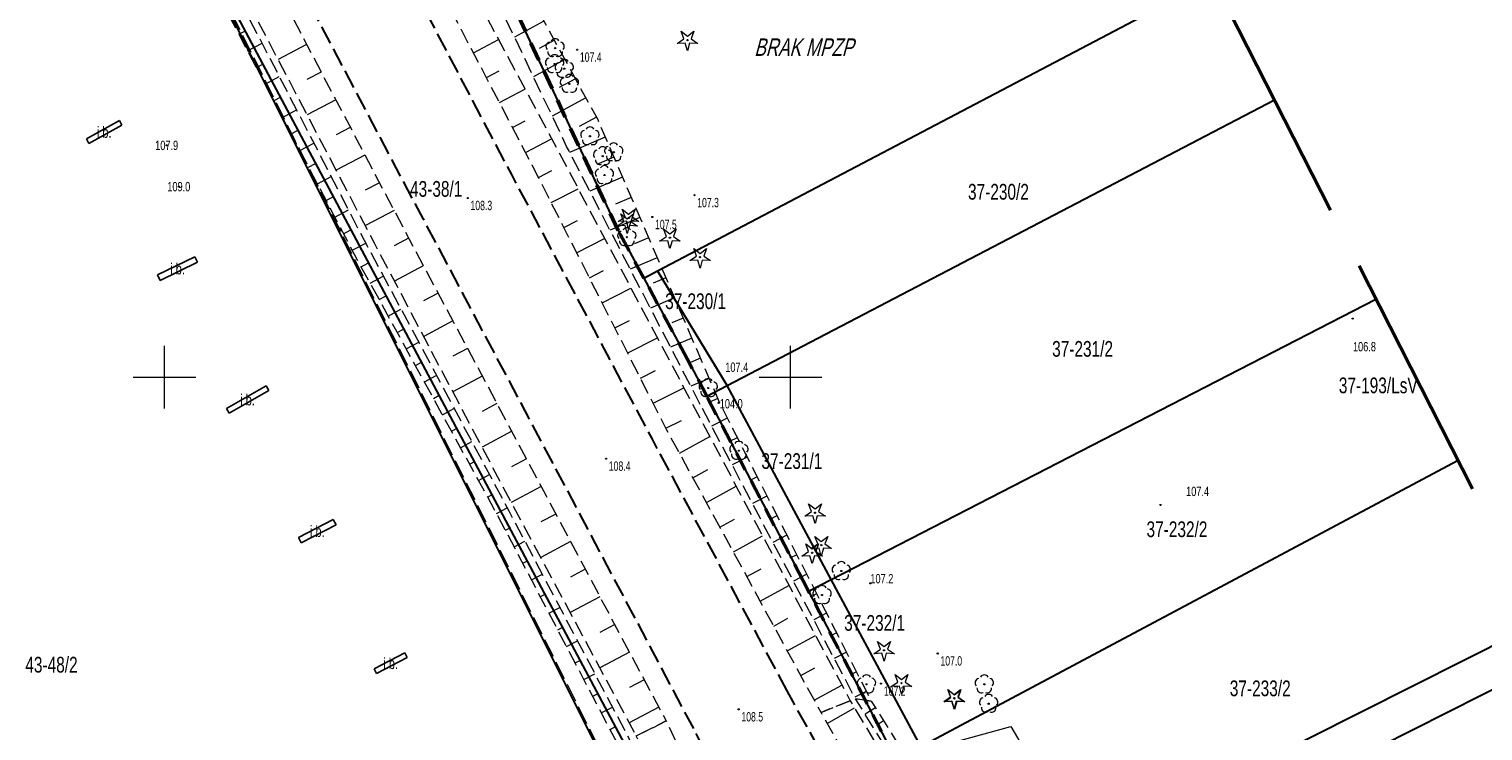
# Model space of a CAD drawing. Header units: metres. Extents: x 7529521 to 7531797, y 5723878 to 5728074.
# Tile 49 of 90: x 7530189 to 7530305, y 5726772 to 5726828. Entities that reach past the tile are written whole.
import ezdxf
from ezdxf.enums import TextEntityAlignment as Align

# ---------------------------------------------------------------- set-up
doc = ezdxf.new("R2010")
doc.units = ezdxf.units.M
for name, pattern in [('11', [3, 2.5, -0.5]), ('2_1', [0]), ('2_BUIB12_02', [0]), ('2_KTPL01', [2, 1.5, -0.5]), ('2_PTWP03', [0]), ('GAO', [2.5, 1.5, -1]), ('GDE', [0]), ('GUK', [2, 1.5, -0.5]), ('GUZ', [1, 0.5, -0.5]), ('L_0_05', [1.75, 1.25, -0.5]), ('L_0_06', [2, 1.5, -0.5]), ('L_0_09', [2.5, 2, -0.5])]:
    doc.linetypes.add(name, pattern=pattern)
doc.layers.get('0').update_dxf_attribs({"color": 252})
for name, color, linetype, lineweight in [('BUIB_E_T_6', 252, 'Continuous', 18), ('BUIB_L_10', 252, '2_BUIB12_02', 25), ('Dzialki', 80, 'GDE', 30), ('jezdnia', 252, 'L_0_06', 18), ('k', 252, 'Continuous', 18), ('Kontury', 252, 'GUK', 18), ('KTPL_L_0', 252, '2_KTPL01', 18), ('MPZP', 130, '11', 40), ('Numery_dzialek', 80, 'Continuous', 30), ('Numery_konturow', 252, 'Continuous', 13), ('OBOP_T_1', 74, 'Continuous', 18), ('PTWP_L_2', 141, '2_1', 18), ('RTPW_T_0', 252, 'Continuous', 15), ('skarpa nieumocniona', 252, 'L_0_05', 18), ('Uzytki', 252, 'GUZ', 18), ('wysokosci_naturalne', 7, 'Continuous', 18)]:
    doc.layers.add(name, color=color, linetype=linetype, lineweight=lineweight)
doc.layers.add('EPGPO_L_0', color=7, linetype='GAO', lineweight=50, true_color=0x940094)
doc.layers.add('zakres', color=7, linetype='L_0_09', lineweight=50, true_color=0xff05ff)
doc.styles.get("Standard").update_dxf_attribs({"font": 'arial.ttf'})

# ---------------------------------------------------------------- blocks, each defined once
blk = doc.blocks.new('2_OBOP02_01')
at = {"linetype": 'Continuous'}
blk.add_circle((0, 0), 0.045, dxfattribs=at)
for centre, start, end in [((-0.36, 0.12), 102.1445, 221.86), ((0, 0.38), 30.1401, 149.8599), ((0.36, 0.12), 318.14, 77.8555), ((-0.22, -0.3), 174.1482, 293.8542), ((0.22, -0.3), 246.1458, 5.8518)]:
    blk.add_arc(centre, 0.375, start, end, dxfattribs=at)
blk = doc.blocks.new('2_RTPW01')
at = {"linetype": 'Continuous'}
blk.add_circle((0, 0), 0.045, dxfattribs=at)
blk = doc.blocks.new('OBOP01_01')
at = {"linetype": 'Continuous', "lineweight": 18}
blk.add_hatch(color=0, dxfattribs=at).paths.add_polyline_path([(0, -0.1, 1), (0, 0.1, 1)])
at = {"color": 0, "linetype": 'Continuous', "lineweight": 18, "flags": 128}
blk.add_lwpolyline([(0, -1.74), (-0.35, -0.48), (-1.65, -0.54), (-0.57, 0.18), (-1.02, 1.4), (0, 0.6), (1.02, 1.4), (0.57, 0.18), (1.65, -0.54), (0.35, -0.48), (0, -1.74)], dxfattribs=at)
at = {"color": 0, "linetype": 'Continuous', "lineweight": 18}
blk.add_circle((0, 0), 0.1, dxfattribs=at)
blk = doc.blocks.new('OBOP02_01')
at = {"linetype": 'Continuous', "lineweight": 18}
blk.add_hatch(color=0, dxfattribs=at).paths.add_polyline_path([(0, -0.1, 1), (0, 0.1, 1)])
at = {"color": 0, "linetype": 'Continuous', "lineweight": 18}
blk.add_circle((0, 0), 0.1, dxfattribs=at)
for centre, radius, start, end in [((-0.77, 0.25), 0.7, 101.6336, 222.6627), ((0, 0.8), 0.7, 29.8459, 150.1541), ((0.77, 0.25), 0.7, 317.3373, 78.3664), ((-0.46, -0.64), 0.71, 174.3693, 292.5572), ((0.46, -0.64), 0.71, 247.4428, 5.6307)]:
    blk.add_arc(centre, radius, start, end, dxfattribs=at)
blk = doc.blocks.new('RTPW01')
at = {"linetype": 'Continuous', "lineweight": 13}
blk.add_hatch(color=0, dxfattribs=at).paths.add_polyline_path([(0, -0.09, 1), (0, 0.09, 1)])
at = {"color": 0, "linetype": 'Continuous', "lineweight": 13}
blk.add_circle((0, 0), 0.0906, dxfattribs=at)

msp = doc.modelspace()

# ---------------------------------------------------------------- linework, layer by layer
at = {"layer": 'BUIB_L_10', "linetype": '2_BUIB12_02'}
for p, q in [((7530193.76, 5726819.05), (7530196.39, 5726820.51)), ((7530196.59, 5726820.15), (7530193.96, 5726818.69)), ((7530196.39, 5726820.51), (7530196.59, 5726820.15)), ((7530193.96, 5726818.69), (7530193.76, 5726819.05)), ((7530199.44, 5726808.17), (7530202.42, 5726809.62)), ((7530202.42, 5726809.62), (7530202.64, 5726809.18)), ((7530199.66, 5726807.73), (7530199.44, 5726808.17)), ((7530202.64, 5726809.18), (7530199.66, 5726807.73)), ((7530204.94, 5726797.48), (7530208.11, 5726799.31)), ((7530208.32, 5726798.94), (7530205.15, 5726797.11)), ((7530208.11, 5726799.31), (7530208.32, 5726798.94)), ((7530205.15, 5726797.11), (7530204.94, 5726797.48)), ((7530210.69, 5726787.18), (7530213.48, 5726788.63)), ((7530213.48, 5726788.63), (7530213.71, 5726788.19)), ((7530213.71, 5726788.19), (7530210.92, 5726786.75)), ((7530210.92, 5726786.75), (7530210.69, 5726787.18)), ((7530216.74, 5726776.67), (7530219.2, 5726777.95)), ((7530219.2, 5726777.95), (7530219.39, 5726777.59)), ((7530219.39, 5726777.59), (7530216.93, 5726776.31)), ((7530216.93, 5726776.31), (7530216.74, 5726776.67))]:
    msp.add_line(p, q, dxfattribs=at)
at = {"layer": 'Dzialki'}
for p, q in [((7530218.11, 5726850.67), (7530236.23, 5726811.73)), ((7530254.03, 5726738.21), (7530197.22, 5726845.06)), ((7530197.22, 5726845.06), (7530251.35, 5726736.75)), ((7530239.39, 5726808.49), (7530283.74, 5726831.83)), ((7530244.95, 5726799.33), (7530288.66, 5726822.16)), ((7530236.23, 5726811.73), (7530238.29, 5726807.9)), ((7530238.29, 5726807.9), (7530239.39, 5726808.49)), ((7530244.95, 5726799.33), (7530239.39, 5726808.49)), ((7530238.29, 5726807.9), (7530241.76, 5726801.46)), ((7530253.25, 5726783.82), (7530296.76, 5726806.24)), ((7530241.76, 5726801.46), (7530243.31, 5726798.48)), ((7530243.31, 5726798.48), (7530244.95, 5726799.33)), ((7530253.25, 5726783.82), (7530244.95, 5726799.33)), ((7530243.31, 5726798.48), (7530251.02, 5726783.72)), ((7530260.42, 5726770.47), (7530303.32, 5726793.35)), ((7530251.45, 5726782.89), (7530253.25, 5726783.82)), ((7530260.42, 5726770.47), (7530253.25, 5726783.82)), ((7530251.02, 5726783.72), (7530251.45, 5726782.89)), ((7530251.45, 5726782.89), (7530258.42, 5726769.44)), ((7530266.73, 5726758.74), (7530309.89, 5726780.44)), ((7530268.22, 5726755.96), (7530311.3, 5726777.66))]:
    msp.add_line(p, q, dxfattribs=at)
at = {"layer": 'EPGPO_L_0', "linetype": 'GAO'}
for p, q in [((7530236.23, 5726811.73), (7530218.11, 5726850.67)), ((7530238.29, 5726807.9), (7530236.23, 5726811.73)), ((7530241.76, 5726801.46), (7530238.29, 5726807.9)), ((7530243.31, 5726798.48), (7530241.76, 5726801.46)), ((7530251.02, 5726783.72), (7530243.31, 5726798.48)), ((7530251.45, 5726782.89), (7530251.02, 5726783.72)), ((7530258.42, 5726769.44), (7530251.45, 5726782.89))]:
    msp.add_line(p, q, dxfattribs=at)
at = {"layer": 'jezdnia', "color": 251, "lineweight": 30, "flags": 128}
for points in [[(7530249.74, 5726774.91), (7530238.97, 5726795.03), (7530227.73, 5726816.2), (7530211.17, 5726847.69), (7530209.64, 5726850.47), (7530207.76, 5726854.05), (7530192.02, 5726883.78), (7530183.97, 5726898.95), (7530171.46, 5726922.68), (7530157.86, 5726948.23), (7530144.92, 5726972.76), (7530131.87, 5726997.33), (7530119.38, 5727020.86), (7530101.01, 5727055.65), (7530091.95, 5727072.8), (7530088.26, 5727079.82), (7530081.04, 5727093.4), (7530069.61, 5727115.07), (7530057.57, 5727137.9), (7530044.71, 5727162.33), (7530031.59, 5727187.1), (7530018.34, 5727212.06), (7530007.67, 5727232.32), (7529994.99, 5727256.31), (7529991.76, 5727262.47), (7529988.37, 5727268.84), (7529980.42, 5727283.93), (7529967.15, 5727308.88), (7529954.85, 5727332.14), (7529942.09, 5727356.32), (7529930.86, 5727377.61), (7529915.18, 5727407.25), (7529903.89, 5727428.55), (7529894.26, 5727446.69), (7529880.14, 5727473.23)], [(7530242.27, 5726771.9), (7530231.79, 5726791.68), (7530220.68, 5726812.63), (7530202.29, 5726847.46), (7530185.04, 5726879.79), (7530176.71, 5726895.54), (7530164.42, 5726918.67), (7530150.89, 5726944.21), (7530137.74, 5726969.2), (7530124.84, 5726993.45), (7530112.58, 5727016.63), (7530108.22, 5727024.86), (7530105.48, 5727030.02), (7530093.95, 5727051.8), (7530073.89, 5727089.79), (7530062.53, 5727111.3), (7530050.49, 5727134.16), (7530037.72, 5727158.24), (7530024.4, 5727183.4), (7530011.32, 5727208.1), (7530000.48, 5727228.7), (7529987.91, 5727252.49), (7529973.3, 5727280.18), (7529960.06, 5727305.23), (7529947.76, 5727328.46), (7529935.05, 5727352.46), (7529923.63, 5727374.14), (7529908.05, 5727403.56), (7529896.96, 5727424.57), (7529891.02, 5727435.64), (7529887.4, 5727442.66), (7529880.11, 5727456.35), (7529873.09, 5727469.59)], [(7530260.17, 5726756.37), (7530255.7, 5726764.13), (7530249.74, 5726774.91)], [(7530251.44, 5726752), (7530250.69, 5726753.99), (7530246.79, 5726762.94), (7530242.27, 5726771.9)]]:
    msp.add_lwpolyline(points, dxfattribs=at)
at = {"layer": 'k', "linetype": 'Continuous', "lineweight": 18, "flags": 128}
for points in [[(7530200, 5726797.5), (7530200, 5726802.5)], [(7530250, 5726797.5), (7530250, 5726802.5)], [(7530197.5, 5726800), (7530202.5, 5726800)], [(7530247.5, 5726800), (7530252.5, 5726800)]]:
    msp.add_lwpolyline(points, dxfattribs=at)
at = {"layer": 'Kontury'}
for p, q in [((7530218.11, 5726850.67), (7530236.23, 5726811.73)), ((7530236.23, 5726811.73), (7530238.29, 5726807.9)), ((7530238.29, 5726807.9), (7530241.76, 5726801.46)), ((7530241.76, 5726801.46), (7530243.31, 5726798.48)), ((7530243.31, 5726798.48), (7530251.02, 5726783.72)), ((7530251.02, 5726783.72), (7530251.45, 5726782.89)), ((7530251.45, 5726782.89), (7530258.42, 5726769.44))]:
    msp.add_line(p, q, dxfattribs=at)
at = {"layer": 'KTPL_L_0', "linetype": '2_KTPL01'}
msp.add_line((7530251.62, 5726736.51), (7530197.52, 5726844.79), dxfattribs=at)
at = {"layer": 'PTWP_L_2', "linetype": '2_PTWP03'}
for p, q in [((7530259.26, 5726769.77), (7530267.61, 5726772.06)), ((7530267.61, 5726772.06), (7530272.36, 5726763.95))]:
    msp.add_line(p, q, dxfattribs=at)
at = {"layer": 'skarpa nieumocniona', "color": 252, "lineweight": 18, "flags": 128}
for points in [[(7530123.38, 5726992.49), (7530136.39, 5726968.67), (7530149.7, 5726943.45), (7530163.1, 5726918.09), (7530175.29, 5726895.04), (7530183.63, 5726879.15), (7530197.57, 5726852.8), (7530219.08, 5726811.91), (7530230.27, 5726790.9), (7530240.07, 5726772.51), (7530237.68, 5726771.31), (7530227.86, 5726789.67), (7530216.77, 5726810.71), (7530195.35, 5726851.59), (7530181.09, 5726877.34), (7530172.75, 5726893.46), (7530161, 5726916.55), (7530147.38, 5726942.15), (7530134.55, 5726967.6), (7530121.65, 5726991.44), (7530107.02, 5727019.49), (7530108.17, 5727020.97)], [(7530121.33, 5726991.11), (7530134.05, 5726967.4), (7530147.13, 5726941.83), (7530155.19, 5726922.44), (7530171.88, 5726892.94), (7530180.39, 5726877.02), (7530190.45, 5726858.66), (7530194.96, 5726851.44), (7530216.23, 5726810.4), (7530227.5, 5726789.32), (7530237.17, 5726770.97), (7530236.32, 5726770.44), (7530226.6, 5726788.97), (7530215.17, 5726809.81), (7530193.82, 5726850.55), (7530188.14, 5726854.25), (7530177.46, 5726875.09), (7530170.77, 5726892.35), (7530152.64, 5726920.89), (7530146.26, 5726941.22), (7530133.12, 5726967.14), (7530120.19, 5726990.38), (7530105.45, 5727018.16), (7530104.89, 5727019.22), (7530106.62, 5727019.22)], [(7530254.77, 5726774.13), (7530252.44, 5726773.19), (7530240.1, 5726795.81), (7530229.37, 5726816.95), (7530213.08, 5726848.1), (7530214.58, 5726848.96), (7530215.31, 5726848.22), (7530231.47, 5726818.03), (7530242.57, 5726797.1)], [(7530242.79, 5726797.82), (7530232.12, 5726818.45), (7530223.25, 5726837.06), (7530218.54, 5726843.19), (7530215.94, 5726848.64), (7530215.88, 5726849.52), (7530217.45, 5726849.65), (7530220.84, 5726844.04), (7530225.08, 5726838.01), (7530234.6, 5726820.6), (7530244.37, 5726797.87), (7530256.45, 5726774.1), (7530255.19, 5726774.28)], [(7530269.64, 5726746.9), (7530267.39, 5726751.17), (7530265.42, 5726750.18), (7530252.44, 5726773.19), (7530254.77, 5726774.13), (7530266.56, 5726754.45), (7530271.04, 5726745.57), (7530269.95, 5726744.93), (7530269.18, 5726746.14)], [(7530299.19, 5726761.14), (7530300, 5726759.94), (7530279.19, 5726749.75), (7530271.84, 5726745.97), (7530263.52, 5726760.92), (7530255.19, 5726774.28), (7530256.45, 5726774.1), (7530264.39, 5726761.34), (7530271.78, 5726748.25), (7530278.59, 5726751.45)], [(7530254.42, 5726739.63), (7530255.06, 5726738.62), (7530252.89, 5726739.55), (7530246.34, 5726753.4), (7530237.68, 5726771.31), (7530240.07, 5726772.51), (7530244.56, 5726762.83), (7530250.87, 5726749.81), (7530254.09, 5726745.35), (7530251.5, 5726743.96), (7530251.99, 5726743.14), (7530253.43, 5726740.11), (7530254.42, 5726739.63)]]:
    msp.add_lwpolyline(points, close=True, dxfattribs=at)
at = {"layer": 'skarpa nieumocniona', "color": 252, "linetype": 'Continuous', "lineweight": 18, "flags": 128}
for points in [[(7530230.3, 5726828.47), (7530227.95, 5726827.19)], [(7530205.94, 5726827.42), (7530206.52, 5726827.72)], [(7530224.67, 5726825.94), (7530226.67, 5726826.99)], [(7530231.14, 5726826.93), (7530229.92, 5726826.27)], [(7530206.64, 5726826.09), (7530207.79, 5726826.69)], [(7530211.35, 5726826.6), (7530209.07, 5726825.4)], [(7530207.34, 5726824.76), (7530207.91, 5726825.06)], [(7530225.71, 5726823.95), (7530226.72, 5726824.48)], [(7530231.98, 5726825.4), (7530229.46, 5726824.02)], [(7530208.03, 5726823.43), (7530209.17, 5726824.03)], [(7530212.51, 5726824.39), (7530211.37, 5726823.79)], [(7530232.82, 5726823.86), (7530231.52, 5726823.15)], [(7530208.73, 5726822.1), (7530209.29, 5726822.4)], [(7530213.68, 5726822.18), (7530211.39, 5726820.98)], [(7530226.75, 5726821.96), (7530228.79, 5726823.03)], [(7530233.66, 5726822.33), (7530230.97, 5726820.86)], [(7530209.42, 5726820.77), (7530210.55, 5726821.36)], [(7530214.84, 5726819.96), (7530213.7, 5726819.36)], [(7530227.79, 5726819.96), (7530228.82, 5726820.5)], [(7530234.5, 5726820.79), (7530233.11, 5726820.03)], [(7530210.12, 5726819.45), (7530210.68, 5726819.74)], [(7530210.82, 5726818.12), (7530211.93, 5726818.7)], [(7530228.84, 5726817.97), (7530230.92, 5726819.06)], [(7530235.21, 5726819.19), (7530232.36, 5726817.97)], [(7530216, 5726817.75), (7530213.71, 5726816.55)], [(7530235.9, 5726817.59), (7530234.53, 5726817)], [(7530211.51, 5726816.79), (7530212.06, 5726817.08)], [(7530229.87, 5726815.97), (7530230.93, 5726816.51)], [(7530212.21, 5726815.46), (7530213.31, 5726816.04)], [(7530217.17, 5726815.54), (7530216.02, 5726814.94)], [(7530236.59, 5726815.98), (7530233.98, 5726814.86)], [(7530212.9, 5726814.13), (7530213.45, 5726814.42)], [(7530230.89, 5726813.96), (7530233.04, 5726815.06)], [(7530237.28, 5726814.37), (7530236.03, 5726813.83)], [(7530213.6, 5726812.8), (7530214.69, 5726813.37)], [(7530218.33, 5726813.32), (7530216.04, 5726812.12)], [(7530214.3, 5726811.47), (7530214.84, 5726811.76)], [(7530231.9, 5726811.96), (7530233, 5726812.51)], [(7530237.97, 5726812.76), (7530235.59, 5726811.74)], [(7530214.99, 5726810.15), (7530216.07, 5726810.71)], [(7530219.5, 5726811.11), (7530218.35, 5726810.5)], [(7530232.92, 5726809.95), (7530235.15, 5726811.08)], [(7530238.66, 5726811.15), (7530237.53, 5726810.67)], [(7530239.35, 5726809.55), (7530237.2, 5726808.62)], [(7530215.71, 5726808.83), (7530216.23, 5726809.11)], [(7530220.67, 5726808.91), (7530218.37, 5726807.68)], [(7530233.94, 5726807.94), (7530235.07, 5726808.52)], [(7530216.43, 5726807.51), (7530217.47, 5726808.08)], [(7530234.96, 5726805.94), (7530237.26, 5726807.11)], [(7530240.04, 5726807.94), (7530239.02, 5726807.5)], [(7530217.15, 5726806.2), (7530217.66, 5726806.48)], [(7530221.85, 5726806.7), (7530220.69, 5726806.09)], [(7530240.73, 5726806.33), (7530238.81, 5726805.51)], [(7530217.87, 5726804.88), (7530218.88, 5726805.43)], [(7530241.42, 5726804.72), (7530240.52, 5726804.33)], [(7530218.59, 5726803.57), (7530219.09, 5726803.84)], [(7530223.03, 5726804.5), (7530220.7, 5726803.26)], [(7530235.98, 5726803.93), (7530237.15, 5726804.53)], [(7530219.31, 5726802.25), (7530220.3, 5726802.79)], [(7530237, 5726801.93), (7530239.37, 5726803.13)], [(7530242.11, 5726803.11), (7530240.42, 5726802.39)], [(7530220.04, 5726800.94), (7530220.52, 5726801.2)], [(7530224.2, 5726802.29), (7530223.03, 5726801.67)], [(7530242.8, 5726801.51), (7530242.02, 5726801.17)], [(7530220.76, 5726799.62), (7530221.71, 5726800.14)], [(7530225.38, 5726800.08), (7530223.03, 5726798.83)], [(7530238.02, 5726799.92), (7530239.22, 5726800.53)], [(7530239.03, 5726797.91), (7530241.48, 5726799.15)], [(7530243.5, 5726799.9), (7530242.04, 5726799.27)], [(7530221.48, 5726798.3), (7530221.95, 5726798.56)], [(7530226.55, 5726797.88), (7530225.38, 5726797.25)], [(7530244.19, 5726798.29), (7530243.52, 5726798)], [(7530222.2, 5726796.99), (7530223.12, 5726797.5)], [(7530240.05, 5726795.91), (7530241.29, 5726796.54)], [(7530244.95, 5726796.72), (7530243.7, 5726796.08)], [(7530222.92, 5726795.67), (7530223.38, 5726795.92)], [(7530227.73, 5726795.67), (7530225.36, 5726794.41)], [(7530223.64, 5726794.36), (7530224.54, 5726794.85)], [(7530241.13, 5726793.93), (7530243.55, 5726795.25)], [(7530245.75, 5726795.16), (7530245.13, 5726794.85)], [(7530224.36, 5726793.04), (7530224.8, 5726793.29)], [(7530228.91, 5726793.47), (7530227.72, 5726792.83)], [(7530246.54, 5726793.6), (7530245.34, 5726792.99)], [(7530225.08, 5726791.73), (7530225.95, 5726792.21)], [(7530242.2, 5726791.95), (7530243.41, 5726792.61)], [(7530247.33, 5726792.04), (7530246.74, 5726791.74)], [(7530230.08, 5726791.26), (7530227.69, 5726789.99)], [(7530243.28, 5726789.98), (7530245.66, 5726791.28)], [(7530225.81, 5726790.41), (7530226.23, 5726790.65)], [(7530226.53, 5726789.1), (7530227.37, 5726789.56)], [(7530248.12, 5726790.48), (7530246.97, 5726789.89)], [(7530231.26, 5726789.05), (7530230.06, 5726788.42)], [(7530244.36, 5726788), (7530245.54, 5726788.65)], [(7530248.92, 5726788.92), (7530248.35, 5726788.63)], [(7530227.23, 5726787.77), (7530227.65, 5726787.99)], [(7530245.44, 5726786.03), (7530247.77, 5726787.3)], [(7530249.71, 5726787.36), (7530248.6, 5726786.79)], [(7530227.92, 5726786.44), (7530228.78, 5726786.89)], [(7530232.43, 5726786.85), (7530230.05, 5726785.58)], [(7530228.62, 5726785.12), (7530229.05, 5726785.34)], [(7530250.5, 5726785.8), (7530249.96, 5726785.52)], [(7530229.32, 5726783.79), (7530230.18, 5726784.24)], [(7530233.61, 5726784.64), (7530232.42, 5726784.01)], [(7530246.51, 5726784.05), (7530247.67, 5726784.68)], [(7530251.3, 5726784.24), (7530250.23, 5726783.7)], [(7530230.02, 5726782.46), (7530230.45, 5726782.68)], [(7530247.59, 5726782.08), (7530249.88, 5726783.33)], [(7530252.09, 5726782.68), (7530251.57, 5726782.41)], [(7530230.71, 5726781.13), (7530231.58, 5726781.58)], [(7530234.78, 5726782.43), (7530232.41, 5726781.17)], [(7530248.67, 5726780.1), (7530249.8, 5726780.72)], [(7530252.88, 5726781.12), (7530251.86, 5726780.6)], [(7530231.41, 5726779.8), (7530231.84, 5726780.03)], [(7530235.96, 5726780.23), (7530234.77, 5726779.59)], [(7530249.74, 5726778.13), (7530252, 5726779.35)], [(7530253.68, 5726779.56), (7530253.18, 5726779.3)], [(7530232.11, 5726778.47), (7530232.98, 5726778.93)], [(7530237.14, 5726778.02), (7530234.76, 5726776.76)], [(7530254.47, 5726778), (7530253.5, 5726777.5)], [(7530232.8, 5726777.15), (7530233.24, 5726777.37)], [(7530233.5, 5726775.82), (7530234.37, 5726776.28)], [(7530238.31, 5726775.81), (7530237.13, 5726775.18)], [(7530250.82, 5726776.15), (7530251.94, 5726776.76)], [(7530255.26, 5726776.44), (7530254.79, 5726776.2)], [(7530234.2, 5726774.49), (7530234.64, 5726774.72)], [(7530251.9, 5726774.18), (7530254.11, 5726775.38)], [(7530256.05, 5726774.88), (7530255.13, 5726774.41)], [(7530234.89, 5726773.16), (7530235.77, 5726773.62)], [(7530239.49, 5726773.61), (7530237.12, 5726772.35)], [(7530252.93, 5726772.32), (7530255.12, 5726773.55)], [(7530256.78, 5726773.57), (7530255.96, 5726773.05)], [(7530257.44, 5726772.51), (7530257.03, 5726772.25)], [(7530235.59, 5726771.83), (7530236.03, 5726772.06)]]:
    msp.add_lwpolyline(points, dxfattribs=at)
at = {"layer": 'Uzytki'}
for p, q in [((7530236.23, 5726811.73), (7530218.11, 5726850.67)), ((7530254.03, 5726738.21), (7530197.22, 5726845.06)), ((7530238.29, 5726807.9), (7530236.23, 5726811.73)), ((7530241.76, 5726801.46), (7530238.29, 5726807.9)), ((7530243.31, 5726798.48), (7530241.76, 5726801.46)), ((7530251.02, 5726783.72), (7530243.31, 5726798.48)), ((7530251.45, 5726782.89), (7530251.02, 5726783.72)), ((7530258.42, 5726769.44), (7530251.45, 5726782.89))]:
    msp.add_line(p, q, dxfattribs=at)
at = {"layer": 'wysokosci_naturalne', "color": 252}
for p in [(7530232.96, 5726826.18), (7530224.22, 5726814.32), (7530242.33, 5726814.55), (7530238.96, 5726812.8), (7530235.27, 5726793.48), (7530261.76, 5726777.91), (7530257.23, 5726775.5), (7530245.86, 5726773.44)]:
    msp.add_point(p, dxfattribs=at)
at = {"layer": 'zakres', "color": 210, "lineweight": 50, "ltscale": 10}
msp.add_lwpolyline([(7530261.4, 5726875.73), (7530322.6, 5726755.46), (7530396.21, 5726615.54), (7530480.85, 5726454.46), (7530531.36, 5726358.5), (7530617.8, 5726197.5), (7530696.38, 5726240.9), (7530727.02, 5726177.86), (7530650.3, 5726135.48), (7530686.14, 5726066.08), (7530934.48, 5725596.51)], dxfattribs=at)

# ---------------------------------------------------------------- block references
at = {"color": 74, "linetype": 'Continuous', "xscale": 0.5, "yscale": 0.5, "zscale": 0.5}
for name, p in [('OBOP02_01', (7530231.2, 5726826.31)), ('OBOP01_01', (7530241.77, 5726826.95)), ('OBOP02_01', (7530231.16, 5726825.03)), ('OBOP02_01', (7530231.93, 5726824.66)), ('OBOP02_01', (7530232.34, 5726823.45)), ('OBOP02_01', (7530233.98, 5726819.26)), ('OBOP02_01', (7530235.88, 5726817.98)), ('OBOP02_01', (7530235, 5726817.67)), ('OBOP02_01', (7530235.14, 5726816.16)), ('OBOP01_01', (7530236.96, 5726812.35)), ('OBOP01_01', (7530237.07, 5726812.72)), ('OBOP02_01', (7530236.93, 5726811.19)), ('OBOP01_01', (7530240.37, 5726811.15)), ('OBOP01_01', (7530242.78, 5726809.59)), ('OBOP01_01', (7530251.96, 5726789.16)), ('OBOP01_01', (7530252.46, 5726786.57)), ('OBOP01_01', (7530251.73, 5726785.96)), ('OBOP02_01', (7530254.06, 5726784.5)), ('OBOP01_01', (7530257.47, 5726778.16)), ('OBOP01_01', (7530258.87, 5726775.53)), ('OBOP02_01', (7530265.48, 5726775.44)), ('OBOP01_01', (7530263.07, 5726774.34)), ('OBOP01_01', (7530263.1, 5726774.31)), ('OBOP02_01', (7530265.83, 5726773.89))]:
    msp.add_blockref(name, p, dxfattribs=at)
at = {"layer": 'OBOP_T_1', "color": 74}
for p in [(7530243.43, 5726799.13), (7530245.88, 5726794.12), (7530252.52, 5726782.58), (7530256.07, 5726775.44)]:
    msp.add_blockref('2_OBOP02_01', p, dxfattribs=at)
at = {"layer": 'RTPW_T_0', "rotation": 0.07001308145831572}
for p in [(7530200.17, 5726818.53), (7530201.14, 5726815.23)]:
    msp.add_blockref('2_RTPW01', p, dxfattribs=at)
at = {"layer": 'RTPW_T_0'}
for p in [(7530294.91, 5726804.68), (7530243.99, 5726800.87), (7530244.26, 5726797.94), (7530279.56, 5726789.78), (7530256.38, 5726783.51)]:
    msp.add_blockref('2_RTPW01', p, dxfattribs=at)
at = {"layer": 'wysokosci_naturalne', "color": 252, "linetype": 'Continuous', "xscale": 0.5, "yscale": 0.5, "zscale": 0.5}
for p in [(7530232.96, 5726826.18), (7530224.22, 5726814.32), (7530242.33, 5726814.55), (7530238.96, 5726812.8), (7530235.27, 5726793.48), (7530261.76, 5726777.91), (7530257.23, 5726775.5), (7530245.86, 5726773.44)]:
    msp.add_blockref('RTPW01', p, dxfattribs=at)

# ---------------------------------------------------------------- texts
at = {"layer": 'BUIB_E_T_6', "width": 0.7}
for p in [(7530195.18, 5726819.6), (7530201.04, 5726808.68), (7530206.63, 5726798.21), (7530212.2, 5726787.69), (7530218.06, 5726777.13)]:
    msp.add_text('i.b.', height=0.9, dxfattribs=at).set_placement(p, align=Align.MIDDLE)
at = {"layer": 'MPZP', "lineweight": 30, "oblique": 15, "width": 0.7}
msp.add_text('BRAK MPZP', height=1.4, dxfattribs=at).set_placement((7530247.1, 5726827.08), align=Align.TOP_LEFT)
at = {"layer": 'Numery_dzialek', "width": 0.7}
for s, p in [('43-38/1', (7530219.61, 5726815.68)), ('37-230/2', (7530264.18, 5726815.45)), ('37-230/1', (7530239.99, 5726806.7)), ('37-231/2', (7530270.9, 5726802.89)), ('37-231/1', (7530247.68, 5726793.92)), ('37-232/2', (7530278.44, 5726788.47)), ('37-232/1', (7530254.29, 5726780.98)), ('43-48/2', (7530188.88, 5726777.64)), ('37-233/2', (7530285.09, 5726775.75))]:
    msp.add_text(s, height=1.26, dxfattribs=at).set_placement(p, align=Align.TOP_LEFT)
at = {"layer": 'Numery_konturow', "width": 0.7}
msp.add_text('37-193/LsV', height=1.26, dxfattribs=at).set_placement((7530293.8, 5726799.97), align=Align.TOP_LEFT)
at = {"layer": 'RTPW_T_0', "width": 0.7}
for s, p in [('107.9', (7530200.17, 5726818.53)), ('109.0', (7530201.14, 5726815.23))]:
    msp.add_text(s, height=0.75, rotation=0.07, dxfattribs=at).set_placement(p, align=Align.MIDDLE)
for s, p in [('106.8', (7530294.93, 5726802.06)), ('107.4', (7530244.79, 5726800.42)), ('104.0', (7530244.35, 5726797.5)), ('107.4', (7530281.6, 5726790.49)), ('107.2', (7530256.38, 5726783.51))]:
    msp.add_text(s, height=0.75, dxfattribs=at).set_placement(p)
at = {"layer": 'wysokosci_naturalne', "color": 252, "lineweight": 15, "width": 0.66}
for s, p in [('107.4', (7530233.18, 5726825.21)), ('108.3', (7530224.44, 5726813.35)), ('107.3', (7530242.55, 5726813.58)), ('107.5', (7530239.18, 5726811.83)), ('108.4', (7530235.49, 5726792.51)), ('107.0', (7530261.98, 5726776.94)), ('107.2', (7530257.46, 5726774.53)), ('108.5', (7530246.08, 5726772.47))]:
    msp.add_text(s, height=0.75, dxfattribs=at).set_placement(p)

doc.saveas('drawing.dxf')
